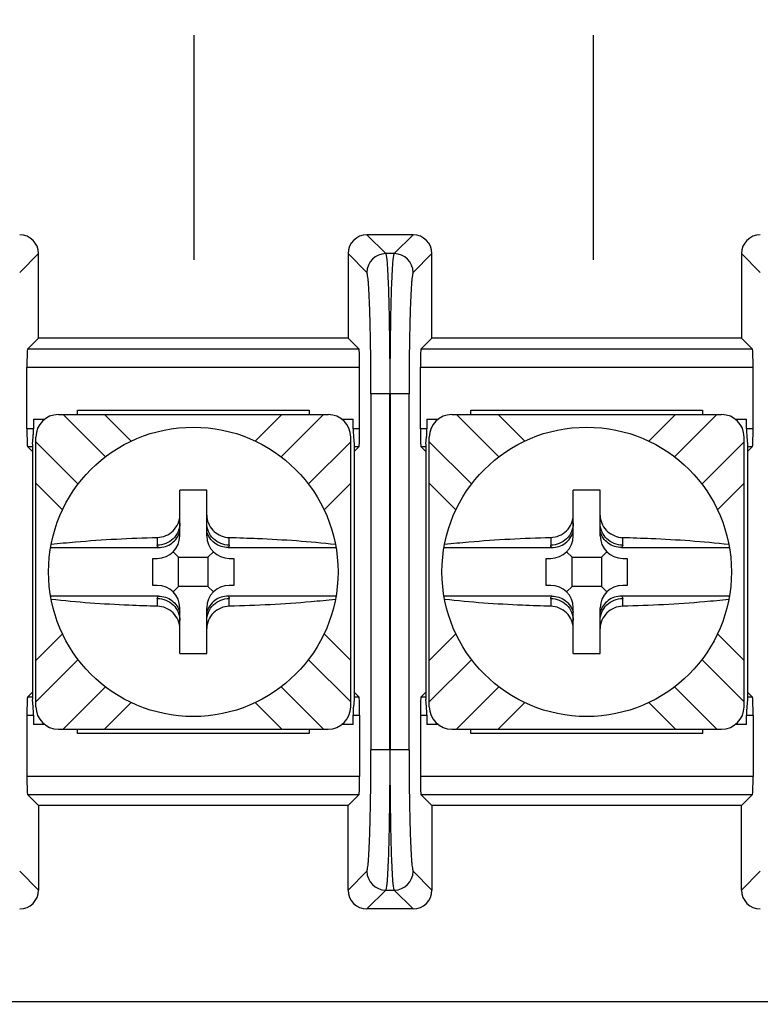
# Model space of a CAD drawing. Header units: inches. Extents: x 0 to 34, y 0 to 22.
# Tile 48 of 55: x 20.061 to 20.473, y 14.812 to 15.359. Entities that reach past the tile are written whole.
import ezdxf

# ---------------------------------------------------------------- set-up
doc = ezdxf.new("R2010")
doc.units = ezdxf.units.IN
doc.header["$LTSCALE"] = 1.87
doc.header["$MEASUREMENT"] = 0
doc.layers.get('0').update_dxf_attribs({"linetype": 'CONTINUOUS'})
doc.layers.add('DIMENSIONS', color=7, linetype='CONTINUOUS')
doc.styles.get("Standard").update_dxf_attribs({"font": 'txt', "width": 0.8})
doc.dimstyles.new('DIMSTYLE_1', dxfattribs={"dimtxt": 0.125, "dimasz": 0.18, "dimexe": 0.125, "dimexo": 0.0625, "dimgap": 0.09, "dimtad": 0, "dimtih": 1, "dimtoh": 1, "dimlfac": 2, "dimzin": 4, "dimdsep": 46, "dimtxsty": 'STANDARD', "dimblk": '_FILLED', "dimblk1": '_FILLED', "dimblk2": '_FILLED', "dimcen": 0.09, "dimadec": 0, "dimazin": 0, "dimtfac": 1, "dimtofl": 0, "dimtmove": 0, "dimatfit": 3, "dimldrblk": '_FILLED', "dimfxl": 1, "dimtolj": 1, "dimtzin": 4, "dimarcsym": 0})

# ---------------------------------------------------------------- blocks, each defined once
blk = doc.blocks.new('*D7')
at = {"layer": 'DIMENSIONS', "color": 2, "linetype": 'CONTINUOUS'}
blk.add_line((20.4866605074, 15.2689173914), (20.4866605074, 16.9108868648), dxfattribs=at)
at = {"layer": 'DIMENSIONS', "color": 2, "linetype": 'CONTINUOUS', "insert": (20.4241605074, 16.9733868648), "char_height": 0.125, "width": 1.625, "attachment_point": 1, "rotation": 90, "line_spacing_factor": 0.9}
blk.add_mtext('2X 80.64{\\Ftxt.shx;\\W1.000000;\\H0.125000; }[3.175]', dxfattribs=at)
blk = doc.blocks.new('_FILLED')
at = {"color": 0, "linetype": 'BYBLOCK'}
blk.add_solid([(0, 0), (-1, 0.1736111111), (-1, -0.1736111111)], dxfattribs=at)

msp = doc.modelspace()

# ---------------------------------------------------------------- linework, layer by layer
at = {"color": 40, "linetype": 'CONTINUOUS'}
for p, q in [((20.1582835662, 15.2256776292), (20.1582835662, 15.3506776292)), ((20.3803905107, 15.2256776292), (20.3803905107, 15.3506776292)), ((21.1539370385, 14.8129852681), (19.8252287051, 14.8129852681))]:
    msp.add_line(p, q, dxfattribs=at)
at = {"color": 7, "linetype": 'CONTINUOUS'}
for p, q in [((20.2800231, 15.2396270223), (20.2543215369, 15.2396270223)), ((20.2543215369, 15.2396270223), (20.2647880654, 15.2291604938)), ((20.2695565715, 15.2291604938), (20.2800231, 15.2396270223)), ((20.0717576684, 15.2291424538), (20.0612916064, 15.2186763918)), ((20.0717576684, 15.1821270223), (20.0717576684, 15.2291424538)), ((20.2438369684, 15.2291424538), (20.2438369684, 15.1821270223)), ((20.2543030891, 15.2186763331), (20.2438369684, 15.2291424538)), ((20.2695565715, 15.2291604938), (20.2647880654, 15.2291604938)), ((20.2905076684, 15.2291424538), (20.2800416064, 15.2186763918)), ((20.2905076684, 15.1821270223), (20.2905076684, 15.2291424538)), ((20.4625869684, 15.2291424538), (20.4625869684, 15.1821270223)), ((20.4730530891, 15.2186763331), (20.4625869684, 15.2291424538)), ((20.0656343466, 15.1760037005), (20.0717576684, 15.1821270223)), ((20.2438369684, 15.1821270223), (20.0717576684, 15.1821270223)), ((20.2499602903, 15.1760037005), (20.2438369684, 15.1821270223)), ((20.2843843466, 15.1760037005), (20.2905076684, 15.1821270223)), ((20.4625869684, 15.1821270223), (20.2905076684, 15.1821270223)), ((20.4687102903, 15.1760037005), (20.4625869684, 15.1821270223)), ((20.2499602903, 15.1760037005), (20.0656343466, 15.1760037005)), ((20.4687102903, 15.1760037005), (20.2843843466, 15.1760037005)), ((20.0652973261, 15.1660097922), (20.2502973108, 15.1660097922)), ((20.0652973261, 15.13178391), (20.0652973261, 15.1660097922)), ((20.2502973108, 15.13178391), (20.2502973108, 15.1660097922)), ((20.2840473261, 15.1660097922), (20.4690473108, 15.1660097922)), ((20.2840473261, 15.13178391), (20.2840473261, 15.1660097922)), ((20.4690473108, 15.13178391), (20.4690473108, 15.1660097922)), ((20.2565786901, 15.1512209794), (20.2565786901, 14.9530366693)), ((20.2777659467, 15.151208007), (20.2565786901, 15.151208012)), ((20.2670632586, 14.9530460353), (20.2670632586, 15.1512080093)), ((20.2672813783, 15.1512080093), (20.2672813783, 14.9530460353)), ((20.2777659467, 14.9530330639), (20.2777659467, 15.1512173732)), ((20.0933885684, 15.1421270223), (20.2222060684, 15.1421270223)), ((20.0933885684, 15.1396365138), (20.0933885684, 15.1421270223)), ((20.2222060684, 15.1421270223), (20.2222060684, 15.1396365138)), ((20.3121385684, 15.1421270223), (20.4409560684, 15.1421270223)), ((20.3121385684, 15.1396365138), (20.3121385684, 15.1421270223)), ((20.4409560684, 15.1421270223), (20.4409560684, 15.1396365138)), ((20.0689924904, 15.1371270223), (20.0752978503, 15.1371270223)), ((20.0689924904, 15.1371270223), (20.0689924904, 15.13178391)), ((20.0827878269, 15.1396365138), (20.23280681, 15.1396365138)), ((20.108997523, 15.1160975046), (20.0854585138, 15.1396365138)), ((20.1085179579, 15.1396365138), (20.1232957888, 15.1248586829)), ((20.1922988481, 15.1248586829), (20.207076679, 15.1396365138)), ((20.2065971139, 15.1160975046), (20.2301361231, 15.1396365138)), ((20.2402957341, 15.1371270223), (20.2466021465, 15.1371270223)), ((20.2466021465, 15.13178391), (20.2466021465, 15.1371270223)), ((20.2877424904, 15.1371270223), (20.2940478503, 15.1371270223)), ((20.2877424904, 15.1371270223), (20.2877424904, 15.13178391)), ((20.3015378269, 15.1396365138), (20.45155681, 15.1396365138)), ((20.327747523, 15.1160975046), (20.3042085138, 15.1396365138)), ((20.3272679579, 15.1396365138), (20.3420457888, 15.1248586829)), ((20.4110488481, 15.1248586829), (20.425826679, 15.1396365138)), ((20.4253471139, 15.1160975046), (20.4488861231, 15.1396365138)), ((20.4590457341, 15.1371270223), (20.4653521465, 15.1371270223)), ((20.4653521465, 15.13178391), (20.4653521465, 15.1371270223)), ((20.0689924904, 15.13178391), (20.0652973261, 15.13178391)), ((20.2502973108, 15.13178391), (20.2466021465, 15.13178391)), ((20.2466190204, 15.1306317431), (20.2468332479, 15.1273034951)), ((20.2877424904, 15.13178391), (20.2840473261, 15.13178391)), ((20.4690473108, 15.13178391), (20.4653521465, 15.13178391)), ((20.4653690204, 15.1306317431), (20.4655832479, 15.1273034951)), ((20.0683885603, 15.1231236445), (20.0687598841, 15.1272876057)), ((20.0702878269, 14.9771175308), (20.0702878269, 15.1271365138)), ((20.0938334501, 15.1009202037), (20.0702878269, 15.1244658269)), ((20.2217611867, 15.1009202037), (20.24530681, 15.1244658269)), ((20.24530681, 14.9771175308), (20.24530681, 15.1271365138)), ((20.2468332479, 15.1273034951), (20.2472060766, 15.1231236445)), ((20.2871385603, 15.1231236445), (20.2875098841, 15.1272876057)), ((20.2890378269, 14.9771175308), (20.2890378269, 15.1271365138)), ((20.3125834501, 15.1009202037), (20.2890378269, 15.1244658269)), ((20.4405111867, 15.1009202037), (20.46405681, 15.1244658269)), ((20.46405681, 14.9771175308), (20.46405681, 15.1271365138)), ((20.4655832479, 15.1273034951), (20.4659560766, 15.1231236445)), ((20.0656343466, 15.1217900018), (20.0685381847, 15.1217900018)), ((20.0656343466, 15.1217900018), (20.0681541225, 15.1192702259)), ((20.0683885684, 15.1231236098), (20.0683885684, 14.9811304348)), ((20.2470564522, 15.1217900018), (20.2499602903, 15.1217900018)), ((20.2472060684, 15.1231236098), (20.2472060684, 14.9811304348)), ((20.2474405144, 15.1192702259), (20.2499602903, 15.1217900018)), ((20.2843843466, 15.1217900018), (20.2872881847, 15.1217900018)), ((20.2843843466, 15.1217900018), (20.2869041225, 15.1192702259)), ((20.2871385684, 15.1231236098), (20.2871385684, 14.9811304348)), ((20.4658064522, 15.1217900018), (20.4687102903, 15.1217900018)), ((20.4659560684, 15.1231236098), (20.4659560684, 14.9811304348)), ((20.4661905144, 15.1192702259), (20.4687102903, 15.1217900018)), ((20.0850656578, 15.0866285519), (20.0702878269, 15.1014063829)), ((20.1502973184, 15.0721270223), (20.1502973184, 15.0974851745)), ((20.1652973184, 15.0721270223), (20.1652973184, 15.0974851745)), ((20.24530681, 15.1014063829), (20.230528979, 15.0866285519)), ((20.3038156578, 15.0866285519), (20.2890378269, 15.1014063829)), ((20.3690473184, 15.0721270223), (20.3690473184, 15.0974851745)), ((20.3840473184, 15.0721270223), (20.3840473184, 15.0974851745)), ((20.46405681, 15.1014063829), (20.449278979, 15.0866285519)), ((20.1377973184, 15.0712488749), (20.1377973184, 15.0669095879)), ((20.1777973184, 15.0669095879), (20.1777973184, 15.0712488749)), ((20.3565473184, 15.0712488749), (20.3565473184, 15.0669095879)), ((20.3965473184, 15.0669095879), (20.3965473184, 15.0712488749)), ((20.0784369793, 15.0656246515), (20.1384117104, 15.0656246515)), ((20.1771829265, 15.0656246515), (20.2371576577, 15.0656246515)), ((20.2971869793, 15.0656246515), (20.3571617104, 15.0656246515)), ((20.3959329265, 15.0656246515), (20.4559076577, 15.0656246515)), ((20.1353301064, 15.0596270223), (20.1377973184, 15.0596270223)), ((20.1353301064, 15.0446270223), (20.1353301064, 15.0596270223)), ((20.1496476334, 15.0602767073), (20.1466361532, 15.0632881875)), ((20.1496476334, 15.0602767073), (20.1659470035, 15.0602767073)), ((20.1496476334, 15.0439773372), (20.1496476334, 15.0602767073)), ((20.1659470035, 15.0602767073), (20.1689584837, 15.0632881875)), ((20.1659470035, 15.0602767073), (20.1659470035, 15.0439773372)), ((20.1777973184, 15.0596270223), (20.1802645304, 15.0596270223)), ((20.1802645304, 15.0596270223), (20.1802645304, 15.0446270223)), ((20.3540801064, 15.0596270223), (20.3565473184, 15.0596270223)), ((20.3540801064, 15.0446270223), (20.3540801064, 15.0596270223)), ((20.3683976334, 15.0602767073), (20.3653861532, 15.0632881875)), ((20.3683976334, 15.0602767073), (20.3846970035, 15.0602767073)), ((20.3683976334, 15.0439773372), (20.3683976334, 15.0602767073)), ((20.3846970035, 15.0602767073), (20.3877084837, 15.0632881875)), ((20.3846970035, 15.0602767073), (20.3846970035, 15.0439773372)), ((20.3965473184, 15.0596270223), (20.3990145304, 15.0596270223)), ((20.3990145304, 15.0596270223), (20.3990145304, 15.0446270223)), ((20.1377973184, 15.0446270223), (20.1353301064, 15.0446270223)), ((20.1496476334, 15.0439773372), (20.1466361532, 15.0409658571)), ((20.1659470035, 15.0439773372), (20.1496476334, 15.0439773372)), ((20.1659470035, 15.0439773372), (20.1689584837, 15.0409658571)), ((20.1802645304, 15.0446270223), (20.1777973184, 15.0446270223)), ((20.3565473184, 15.0446270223), (20.3540801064, 15.0446270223)), ((20.3683976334, 15.0439773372), (20.3653861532, 15.0409658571)), ((20.3846970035, 15.0439773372), (20.3683976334, 15.0439773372)), ((20.3846970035, 15.0439773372), (20.3877084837, 15.0409658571)), ((20.3990145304, 15.0446270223), (20.3965473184, 15.0446270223)), ((20.1384117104, 15.0386293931), (20.0784369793, 15.0386293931)), ((20.1377973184, 15.0373444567), (20.1377973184, 15.0330051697)), ((20.2371576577, 15.0386293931), (20.1771829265, 15.0386293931)), ((20.1777973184, 15.0330051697), (20.1777973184, 15.0373444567)), ((20.3571617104, 15.0386293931), (20.2971869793, 15.0386293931)), ((20.3565473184, 15.0373444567), (20.3565473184, 15.0330051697)), ((20.4559076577, 15.0386293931), (20.3959329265, 15.0386293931)), ((20.3965473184, 15.0330051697), (20.3965473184, 15.0373444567)), ((20.1502973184, 15.00676887), (20.1502973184, 15.0321270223)), ((20.1652973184, 15.00676887), (20.1652973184, 15.0321270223)), ((20.3690473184, 15.00676887), (20.3690473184, 15.0321270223)), ((20.3840473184, 15.00676887), (20.3840473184, 15.0321270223)), ((20.0702878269, 15.0028476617), (20.0850656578, 15.0176254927)), ((20.230528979, 15.0176254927), (20.24530681, 15.0028476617)), ((20.2890378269, 15.0028476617), (20.3038156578, 15.0176254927)), ((20.449278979, 15.0176254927), (20.46405681, 15.0028476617)), ((20.0702878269, 14.9797882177), (20.0938334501, 15.0033338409)), ((20.24530681, 14.9797882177), (20.2217611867, 15.0033338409)), ((20.2890378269, 14.9797882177), (20.3125834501, 15.0033338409)), ((20.46405681, 14.9797882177), (20.4405111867, 15.0033338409)), ((20.0854585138, 14.9646175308), (20.108997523, 14.9881565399)), ((20.2301361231, 14.9646175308), (20.2065971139, 14.9881565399)), ((20.3042085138, 14.9646175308), (20.327747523, 14.9881565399)), ((20.4488861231, 14.9646175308), (20.4253471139, 14.9881565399)), ((20.0656343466, 14.9824640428), (20.0681541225, 14.9849838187)), ((20.0685381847, 14.9824640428), (20.0656343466, 14.9824640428)), ((20.2499602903, 14.9824640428), (20.2470564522, 14.9824640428)), ((20.2474405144, 14.9849838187), (20.2499602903, 14.9824640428)), ((20.2843843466, 14.9824640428), (20.2869041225, 14.9849838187)), ((20.2872881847, 14.9824640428), (20.2843843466, 14.9824640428)), ((20.4687102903, 14.9824640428), (20.4658064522, 14.9824640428)), ((20.4661905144, 14.9849838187), (20.4687102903, 14.9824640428)), ((20.068761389, 14.9769505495), (20.0683885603, 14.9811304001)), ((20.0689756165, 14.9736223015), (20.068761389, 14.9769505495)), ((20.1232957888, 14.9793953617), (20.1085179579, 14.9646175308)), ((20.207076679, 14.9646175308), (20.1922988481, 14.9793953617)), ((20.2472060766, 14.9811304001), (20.2468347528, 14.9769664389)), ((20.287511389, 14.9769505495), (20.2871385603, 14.9811304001)), ((20.2877256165, 14.9736223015), (20.287511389, 14.9769505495)), ((20.3420457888, 14.9793953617), (20.3272679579, 14.9646175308)), ((20.425826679, 14.9646175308), (20.4110488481, 14.9793953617)), ((20.4659560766, 14.9811304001), (20.4655847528, 14.9769664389)), ((20.0652973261, 14.9724701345), (20.0689924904, 14.9724701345)), ((20.0652973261, 14.9724701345), (20.0652973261, 14.9382442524)), ((20.0689924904, 14.9724701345), (20.0689924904, 14.9671270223)), ((20.2466021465, 14.9724701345), (20.2502973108, 14.9724701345)), ((20.2466021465, 14.9671270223), (20.2466021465, 14.9724701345)), ((20.2502973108, 14.9724701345), (20.2502973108, 14.9382442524)), ((20.2840473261, 14.9724701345), (20.2877424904, 14.9724701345)), ((20.2840473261, 14.9724701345), (20.2840473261, 14.9382442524)), ((20.2877424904, 14.9724701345), (20.2877424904, 14.9671270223)), ((20.4653521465, 14.9724701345), (20.4690473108, 14.9724701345)), ((20.4653521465, 14.9671270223), (20.4653521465, 14.9724701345)), ((20.4690473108, 14.9724701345), (20.4690473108, 14.9382442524)), ((20.0752989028, 14.9671270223), (20.0689924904, 14.9671270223)), ((20.2466021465, 14.9671270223), (20.2402967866, 14.9671270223)), ((20.2940489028, 14.9671270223), (20.2877424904, 14.9671270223)), ((20.4653521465, 14.9671270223), (20.4590467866, 14.9671270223)), ((20.0827878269, 14.9646175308), (20.23280681, 14.9646175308)), ((20.0933885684, 14.9621270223), (20.0933885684, 14.9646175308)), ((20.2222060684, 14.9621270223), (20.0933885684, 14.9621270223)), ((20.2222060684, 14.9646175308), (20.2222060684, 14.9621270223)), ((20.3015378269, 14.9646175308), (20.45155681, 14.9646175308)), ((20.3121385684, 14.9621270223), (20.3121385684, 14.9646175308)), ((20.4409560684, 14.9621270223), (20.3121385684, 14.9621270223)), ((20.4409560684, 14.9646175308), (20.4409560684, 14.9621270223)), ((20.2777659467, 14.9530460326), (20.2565786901, 14.9530460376)), ((20.2502973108, 14.9382442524), (20.0652973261, 14.9382442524)), ((20.4690473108, 14.9382442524), (20.2840473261, 14.9382442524)), ((20.0656343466, 14.9282503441), (20.2499602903, 14.9282503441)), ((20.0656343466, 14.9282503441), (20.0717576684, 14.9221270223)), ((20.2499602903, 14.9282503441), (20.2438369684, 14.9221270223)), ((20.2843843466, 14.9282503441), (20.4687102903, 14.9282503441)), ((20.2843843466, 14.9282503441), (20.2905076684, 14.9221270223)), ((20.4687102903, 14.9282503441), (20.4625869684, 14.9221270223)), ((20.2438369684, 14.9221270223), (20.0717576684, 14.9221270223)), ((20.0717576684, 14.9221270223), (20.0717576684, 14.8751115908)), ((20.2438369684, 14.8751115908), (20.2438369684, 14.9221270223)), ((20.4625869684, 14.9221270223), (20.2905076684, 14.9221270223)), ((20.2905076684, 14.9221270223), (20.2905076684, 14.8751115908)), ((20.4625869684, 14.8751115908), (20.4625869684, 14.9221270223)), ((20.061291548, 14.8855777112), (20.0717576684, 14.8751115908)), ((20.2438369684, 14.8751115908), (20.2543030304, 14.8855776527)), ((20.280041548, 14.8855777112), (20.2905076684, 14.8751115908)), ((20.4625869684, 14.8751115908), (20.4730530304, 14.8855776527)), ((20.2647880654, 14.8750935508), (20.2543215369, 14.8646270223)), ((20.2647880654, 14.8750935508), (20.2695565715, 14.8750935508)), ((20.2800231, 14.8646270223), (20.2695565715, 14.8750935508)), ((20.2800231, 14.8646270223), (20.2543215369, 14.8646270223))]:
    msp.add_line(p, q, dxfattribs=at)
for centre in [(20.1577973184, 15.0521270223), (20.3765473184, 15.0521270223)]:
    msp.add_circle(centre, 0.0805, dxfattribs=at)
for centre, radius, start, end in [((20.2648034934, 15.2186604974), 0.0105000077, 90.0841865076, 179.915814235), ((20.2695411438, 15.2186604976), 0.0105000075, 0.0841856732, 89.9158152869), ((20.0827878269, 15.1271365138), 0.0125, 90, 180), ((20.23280681, 15.1271365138), 0.0125, 0, 90), ((20.3015378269, 15.1271365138), 0.0125, 90, 180), ((20.45155681, 15.1271365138), 0.0125, 0, 90), ((20.0223446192, 15.1319944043), 0.0466508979, 355.5345870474, 358.3173384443), ((20.0287558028, 15.1317972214), 0.0402366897, 358.3299283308, 359.9810450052), ((20.286839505, 15.131796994), 0.0402373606, 180.0186308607, 181.6594849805), ((20.2410946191, 15.1319944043), 0.0466508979, 355.5345870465, 358.3173384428), ((20.2475058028, 15.1317972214), 0.0402366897, 358.3299283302, 359.981045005), ((20.505589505, 15.131796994), 0.0402373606, 180.0186308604, 181.6594849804), ((20.0109382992, 15.1328879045), 0.0580921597, 354.4678835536, 355.5319014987), ((20.2296882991, 15.1328879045), 0.0580921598, 354.4678835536, 355.531901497), ((20.1577973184, 14.8847948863), 0.2128224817, 87.980442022, 92.019557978), ((20.3765473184, 14.8847948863), 0.2128224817, 87.980442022, 92.019557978), ((20.1771885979, 15.0837320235), 0.0118912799, 180.0143495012, 185.6712458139), ((20.3959385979, 15.0837320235), 0.0118912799, 180.0143495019, 185.6712458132), ((20.1377973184, 15.0721270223), 0.0125, 270, 360), ((20.1777973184, 15.0721270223), 0.0125, 180, 270), ((20.3565473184, 15.0721270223), 0.0125, 270, 360), ((20.3965473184, 15.0721270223), 0.0125, 180, 270), ((20.1377973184, 15.0321270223), 0.0125, 0, 90), ((20.1777973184, 15.0321270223), 0.0125, 90, 180), ((20.3565473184, 15.0321270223), 0.0125, 0, 90), ((20.3965473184, 15.0321270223), 0.0125, 90, 180), ((20.1577973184, 15.2194591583), 0.2128224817, 267.980442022, 272.019557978), ((20.3765473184, 15.2194591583), 0.2128224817, 267.980442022, 272.019557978), ((20.0827878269, 14.9771175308), 0.0125, 180, 270), ((20.23280681, 14.9771175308), 0.0125, 270, 360), ((20.2932500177, 14.9722596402), 0.046650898, 175.5345870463, 178.3173384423), ((20.3046563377, 14.9713661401), 0.0580921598, 174.4678835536, 175.5319014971), ((20.3015378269, 14.9771175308), 0.0125, 180, 270), ((20.45155681, 14.9771175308), 0.0125, 270, 360), ((20.5120000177, 14.9722596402), 0.0466508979, 175.5345870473, 178.3173384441), ((20.5234063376, 14.9713661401), 0.0580921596, 174.4678835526, 175.5319014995), ((20.0287551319, 14.9724570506), 0.0402373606, 0.0186308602, 1.6594849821), ((20.286838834, 14.9724568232), 0.0402366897, 178.3299283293, 179.9810450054), ((20.2475051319, 14.9724570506), 0.0402373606, 0.0186308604, 1.6594849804), ((20.505588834, 14.9724568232), 0.0402366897, 178.3299283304, 179.9810450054), ((20.2648034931, 14.885593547), 0.0105000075, 180.0841856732, 269.9158152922), ((20.2695411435, 14.8855935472), 0.0105000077, 270.0841865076, 359.9158142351)]:
    msp.add_arc(centre, radius, start, end, dxfattribs=at)
for centre, major_axis, ratio, start_param, end_param in [((20.0612603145, 15.2291296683), (0.0074272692, 0.0074272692), 0.998782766, -0.7847891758, 0.7847891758), ((20.2543343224, 15.2291296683), (0.0074272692, -0.0074272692), 0.998782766, 2.3568034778, 3.9263818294), ((20.2800103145, 15.2291296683), (-0.0074272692, -0.0074272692), 0.998782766, 2.3568034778, 3.9263818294), ((20.4730843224, 15.2291296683), (0.0074272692, -0.0074272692), 0.998782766, 2.3568034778, 3.9263818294), ((20.0656465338, 15.1660097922), (0, 0.01), 0.0349207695, 0.034906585, 1.5707963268), ((20.2499481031, 15.1660097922), (-0, 0.01), 0.0349207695, -1.5707963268, -0.034906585), ((20.2843965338, 15.1660097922), (-0, 0.01), 0.0349207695, 0.034906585, 1.5707963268), ((20.4686981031, 15.1660097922), (0, 0.01), 0.0349207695, -1.5707963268, -0.034906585), ((20.0656465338, 15.13178391), (0, 0.01), 0.0349207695, -4.7123889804, -3.1764992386), ((20.2499481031, 15.13178391), (0, 0.01), 0.0349207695, -3.1066860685, -1.5707963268), ((20.2843965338, 15.13178391), (0, 0.01), 0.0349207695, -4.7123889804, -3.1764992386), ((20.4686981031, 15.13178391), (-0, 0.01), 0.0349207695, -3.1066860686, -1.5707963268), ((20.0656465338, 14.9724701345), (0, 0.01), 0.0349207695, 0.034906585, 1.5707963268), ((20.2499481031, 14.9724701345), (0, 0.01), 0.0349207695, -1.5707963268, -0.034906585), ((20.2843965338, 14.9724701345), (-0, 0.01), 0.0349207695, 0.034906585, 1.5707963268), ((20.4686981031, 14.9724701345), (-0, 0.01), 0.0349207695, -1.5707963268, -0.034906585), ((20.0656465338, 14.9382442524), (-0, 0.01), 0.0349207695, -4.7123889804, -3.1764992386), ((20.2499481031, 14.9382442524), (0, 0.01), 0.0349207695, -3.1066860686, -1.5707963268), ((20.2843965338, 14.9382442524), (-0, 0.01), 0.0349207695, 1.5707963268, 3.1066860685), ((20.4686981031, 14.9382442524), (0, 0.01), 0.0349207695, -3.1066860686, -1.5707963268), ((20.0612603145, 14.8751243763), (-0.0074272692, 0.0074272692), 0.998782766, 2.3568034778, 3.9263818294), ((20.2543343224, 14.8751243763), (0.0074272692, 0.0074272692), 0.998782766, 2.3568034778, 3.9263818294), ((20.2800103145, 14.8751243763), (-0.0074272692, 0.0074272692), 0.998782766, 2.3568034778, 3.9263818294), ((20.4730843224, 14.8751243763), (0.0074272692, 0.0074272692), 0.998782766, -3.9263818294, -2.3568034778)]:
    msp.add_ellipse(centre, major_axis=major_axis, ratio=ratio, start_param=start_param, end_param=end_param, dxfattribs=at)
for points, knots in [([(20.2647880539, 15.2291604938), (20.2649320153, 15.2289941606), (20.2650581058, 15.2282937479), (20.265289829, 15.2269935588), (20.2654794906, 15.224946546), (20.2656894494, 15.2222480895), (20.2658843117, 15.2188853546), (20.2661533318, 15.2131949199), (20.2664392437, 15.2047269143), (20.2667095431, 15.1931741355), (20.2669110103, 15.1800772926), (20.2670353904, 15.1659155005), (20.2670632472, 15.1561709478), (20.2670632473, 15.1512080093)], [0, 0, 0, 0, 0.0084550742, 0.0257550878, 0.0519390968, 0.0868111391, 0.1300489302, 0.1812990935, 0.3058126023, 0.4556655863, 0.6254646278, 0.8092470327, 1, 1, 1, 1]), ([(20.2672813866, 15.1512080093), (20.2672813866, 15.1561732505), (20.2673092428, 15.1659180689), (20.267433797, 15.180085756), (20.2676351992, 15.1931890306), (20.2679058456, 15.2047446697), (20.2681920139, 15.2132079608), (20.2684606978, 15.2188902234), (20.268655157, 15.2222497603), (20.2688653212, 15.2249472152), (20.2690548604, 15.2269940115), (20.2692865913, 15.2282942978), (20.2694128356, 15.2289944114), (20.26955658, 15.2291604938)], [0, 0, 0, 0, 0.1908414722, 0.3745455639, 0.5445610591, 0.6945230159, 0.8188212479, 0.8699970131, 0.9132101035, 0.9480577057, 0.9742527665, 0.9915576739, 1, 1, 1, 1]), ([(20.2565786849, 15.1512209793), (20.256578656, 15.1555162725), (20.2565507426, 15.1639498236), (20.2564262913, 15.1762060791), (20.2562247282, 15.1875402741), (20.2559544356, 15.1975377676), (20.255668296, 15.2048654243), (20.255399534, 15.2097888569), (20.2552040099, 15.2126986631), (20.2549957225, 15.2150326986), (20.2548017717, 15.2168057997), (20.2545778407, 15.2179288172), (20.2544404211, 15.2185395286), (20.2543030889, 15.2186761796)], [0, 0, 0, 0, 0.1907019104, 0.3744301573, 0.5441768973, 0.6939849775, 0.818466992, 0.8697093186, 0.9129469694, 0.9478295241, 0.97404053, 0.991398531, 1, 1, 1, 1]), ([(20.2800416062, 15.2186765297), (20.2799044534, 15.2185401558), (20.2797669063, 15.2179297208), (20.2795429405, 15.216806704), (20.2793491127, 15.2150337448), (20.2791406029, 15.2127005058), (20.2789454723, 15.2097933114), (20.2786770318, 15.2048766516), (20.2783906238, 15.1975525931), (20.2781199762, 15.1875519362), (20.2779184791, 15.1762113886), (20.2777938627, 15.1639492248), (20.2777659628, 15.1555149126), (20.277765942, 15.1512173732)], [0, 0, 0, 0, 0.0085866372, 0.0259478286, 0.0521686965, 0.0870260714, 0.1302386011, 0.1814066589, 0.3056742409, 0.4555927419, 0.6255581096, 0.8092095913, 1, 1, 1, 1]), ([(20.1377973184, 15.0712488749), (20.140992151, 15.0713240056), (20.1475311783, 15.074006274), (20.1502973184, 15.0805734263), (20.1502973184, 15.0837290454)], [0, 0, 0, 0, 0.5031565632, 1, 1, 1, 1]), ([(20.1653555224, 15.0825569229), (20.1656494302, 15.0795915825), (20.1686528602, 15.0736891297), (20.1747899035, 15.0713195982), (20.1777973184, 15.0712488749)], [0, 0, 0, 0, 0.4976306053, 1, 1, 1, 1]), ([(20.3565473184, 15.0712488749), (20.359742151, 15.0713240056), (20.3662811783, 15.074006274), (20.3690473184, 15.0805734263), (20.3690473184, 15.0837290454)], [0, 0, 0, 0, 0.5031565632, 1, 1, 1, 1]), ([(20.3841055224, 15.0825569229), (20.3843994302, 15.0795915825), (20.3874028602, 15.0736891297), (20.3935399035, 15.0713195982), (20.3965473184, 15.0712488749)], [0, 0, 0, 0, 0.4976306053, 1, 1, 1, 1]), ([(20.1502973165, 15.0792565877), (20.1502973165, 15.0761008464), (20.1475927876, 15.0695066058), (20.1409806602, 15.0669095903), (20.1377973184, 15.0669095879)], [0, 0, 0, 0, 0.4978229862, 1, 1, 1, 1]), ([(20.1384117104, 15.0656246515), (20.1410320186, 15.0656248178), (20.146430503, 15.0673531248), (20.1495919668, 15.0720719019), (20.1502973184, 15.0745942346)], [0, 0, 0, 0, 0.5001153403, 1, 1, 1, 1]), ([(20.1771829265, 15.0656246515), (20.1745626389, 15.0656251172), (20.1691644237, 15.067353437), (20.1660027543, 15.0720719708), (20.1652973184, 15.0745942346)], [0, 0, 0, 0, 0.5001175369, 1, 1, 1, 1]), ([(20.1777973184, 15.0669095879), (20.1746139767, 15.0669095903), (20.1680018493, 15.0695066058), (20.1652973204, 15.0761008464), (20.1652973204, 15.0792565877)], [0, 0, 0, 0, 0.5021770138, 1, 1, 1, 1]), ([(20.3690473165, 15.0792565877), (20.3690473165, 15.0761008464), (20.3663427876, 15.0695066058), (20.3597306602, 15.0669095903), (20.3565473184, 15.0669095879)], [0, 0, 0, 0, 0.4978229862, 1, 1, 1, 1]), ([(20.3571617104, 15.0656246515), (20.3597820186, 15.0656248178), (20.365180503, 15.0673531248), (20.3683419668, 15.0720719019), (20.3690473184, 15.0745942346)], [0, 0, 0, 0, 0.5001153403, 1, 1, 1, 1]), ([(20.3959329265, 15.0656246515), (20.3933126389, 15.0656251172), (20.3879144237, 15.067353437), (20.3847527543, 15.0720719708), (20.3840473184, 15.0745942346)], [0, 0, 0, 0, 0.5001175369, 1, 1, 1, 1]), ([(20.3965473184, 15.0669095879), (20.3933639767, 15.0669095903), (20.3867518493, 15.0695066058), (20.3840473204, 15.0761008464), (20.3840473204, 15.0792565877)], [0, 0, 0, 0, 0.5021770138, 1, 1, 1, 1]), ([(20.0787724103, 15.0674669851), (20.0832844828, 15.0679800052), (20.102909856, 15.0699188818), (20.1226235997, 15.0708920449), (20.1377973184, 15.0712488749)], [0, 0, 0, 0, 0.2302921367, 1, 1, 1, 1]), ([(20.1777973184, 15.0712488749), (20.1830462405, 15.0711254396), (20.2027532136, 15.0704712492), (20.2224465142, 15.0691014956), (20.2368222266, 15.0674669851)], [0, 0, 0, 0, 0.2662635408, 1, 1, 1, 1]), ([(20.2975224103, 15.0674669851), (20.3020344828, 15.0679800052), (20.321659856, 15.0699188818), (20.3413735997, 15.0708920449), (20.3565473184, 15.0712488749)], [0, 0, 0, 0, 0.2302921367, 1, 1, 1, 1]), ([(20.3965473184, 15.0712488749), (20.4017962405, 15.0711254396), (20.4215032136, 15.0704712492), (20.4411965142, 15.0691014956), (20.4555722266, 15.0674669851)], [0, 0, 0, 0, 0.2662635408, 1, 1, 1, 1]), ([(20.1384108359, 15.0656246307), (20.1383127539, 15.0657246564), (20.1379970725, 15.066085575), (20.137800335, 15.0665685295), (20.1377971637, 15.0669095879)], [0, 0, 0, 0, 0.2911488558, 1, 1, 1, 1]), ([(20.1777973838, 15.0669095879), (20.1777963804, 15.0668015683), (20.1777393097, 15.0663186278), (20.1774464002, 15.0658918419), (20.1771851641, 15.0656245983)], [0, 0, 0, 0, 0.2242376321, 1, 1, 1, 1]), ([(20.3571608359, 15.0656246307), (20.3570627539, 15.0657246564), (20.3567470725, 15.066085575), (20.356550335, 15.0665685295), (20.3565471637, 15.0669095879)], [0, 0, 0, 0, 0.2911488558, 1, 1, 1, 1]), ([(20.3965473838, 15.0669095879), (20.3965463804, 15.0668015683), (20.3964893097, 15.0663186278), (20.3961964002, 15.0658918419), (20.3959351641, 15.0656245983)], [0, 0, 0, 0, 0.2242376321, 1, 1, 1, 1]), ([(20.1377973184, 15.0330051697), (20.1325483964, 15.033128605), (20.1128414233, 15.0337827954), (20.0931481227, 15.035152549), (20.0787724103, 15.0367870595)], [0, 0, 0, 0, 0.2662635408, 1, 1, 1, 1]), ([(20.1377971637, 15.0373444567), (20.137798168, 15.037452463), (20.1378551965, 15.0379356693), (20.138149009, 15.0383623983), (20.1384108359, 15.0386294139)], [0, 0, 0, 0, 0.2240997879, 1, 1, 1, 1]), ([(20.1377973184, 15.0373444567), (20.1409806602, 15.0373444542), (20.1475927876, 15.0347474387), (20.1502973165, 15.0281531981), (20.1502973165, 15.0249974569)], [0, 0, 0, 0, 0.5021770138, 1, 1, 1, 1]), ([(20.1384117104, 15.0386293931), (20.1410320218, 15.0386292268), (20.1464305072, 15.0369009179), (20.1495919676, 15.0321821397), (20.1502973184, 15.02965981)], [0, 0, 0, 0, 0.5001159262, 1, 1, 1, 1]), ([(20.1771829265, 15.0386293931), (20.1745626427, 15.0386289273), (20.1691644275, 15.0369006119), (20.1660027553, 15.0321820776), (20.1652973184, 15.02965981)], [0, 0, 0, 0, 0.5001167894, 1, 1, 1, 1]), ([(20.1652973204, 15.0249974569), (20.1652973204, 15.0281531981), (20.1680018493, 15.0347474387), (20.1746139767, 15.0373444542), (20.1777973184, 15.0373444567)], [0, 0, 0, 0, 0.4978229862, 1, 1, 1, 1]), ([(20.177185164, 15.0386294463), (20.177282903, 15.0385294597), (20.1775973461, 15.0381678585), (20.1777942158, 15.0376855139), (20.1777973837, 15.0373444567)], [0, 0, 0, 0, 0.2907544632, 1, 1, 1, 1]), ([(20.2368222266, 15.0367870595), (20.2323101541, 15.0362740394), (20.2126847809, 15.0343351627), (20.1929710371, 15.0333619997), (20.1777973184, 15.0330051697)], [0, 0, 0, 0, 0.2302921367, 1, 1, 1, 1]), ([(20.3565473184, 15.0330051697), (20.3512983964, 15.033128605), (20.3315914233, 15.0337827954), (20.3118981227, 15.035152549), (20.2975224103, 15.0367870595)], [0, 0, 0, 0, 0.2662635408, 1, 1, 1, 1]), ([(20.3565471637, 15.0373444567), (20.356548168, 15.037452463), (20.3566051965, 15.0379356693), (20.356899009, 15.0383623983), (20.3571608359, 15.0386294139)], [0, 0, 0, 0, 0.2240997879, 1, 1, 1, 1]), ([(20.3565473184, 15.0373444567), (20.3597306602, 15.0373444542), (20.3663427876, 15.0347474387), (20.3690473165, 15.0281531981), (20.3690473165, 15.0249974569)], [0, 0, 0, 0, 0.5021770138, 1, 1, 1, 1]), ([(20.3571617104, 15.0386293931), (20.3597820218, 15.0386292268), (20.3651805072, 15.0369009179), (20.3683419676, 15.0321821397), (20.3690473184, 15.02965981)], [0, 0, 0, 0, 0.5001159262, 1, 1, 1, 1]), ([(20.3959329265, 15.0386293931), (20.3933126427, 15.0386289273), (20.3879144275, 15.0369006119), (20.3847527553, 15.0321820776), (20.3840473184, 15.02965981)], [0, 0, 0, 0, 0.5001167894, 1, 1, 1, 1]), ([(20.3840473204, 15.0249974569), (20.3840473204, 15.0281531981), (20.3867518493, 15.0347474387), (20.3933639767, 15.0373444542), (20.3965473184, 15.0373444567)], [0, 0, 0, 0, 0.4978229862, 1, 1, 1, 1]), ([(20.395935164, 15.0386294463), (20.396032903, 15.0385294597), (20.3963473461, 15.0381678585), (20.3965442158, 15.0376855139), (20.3965473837, 15.0373444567)], [0, 0, 0, 0, 0.2907544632, 1, 1, 1, 1]), ([(20.4555722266, 15.0367870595), (20.4510601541, 15.0362740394), (20.4314347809, 15.0343351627), (20.4117210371, 15.0333619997), (20.3965473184, 15.0330051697)], [0, 0, 0, 0, 0.2302921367, 1, 1, 1, 1]), ([(20.1502973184, 15.0205249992), (20.1502973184, 15.0236806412), (20.1475311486, 15.0302477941), (20.1409921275, 15.0329300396), (20.1377973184, 15.0330051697)], [0, 0, 0, 0, 0.4968470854, 1, 1, 1, 1]), ([(20.1777973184, 15.0330051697), (20.1746025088, 15.0329300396), (20.1680634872, 15.030247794), (20.1652973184, 15.0236806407), (20.1652973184, 15.0205249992)], [0, 0, 0, 0, 0.5031529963, 1, 1, 1, 1]), ([(20.3690473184, 15.0205249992), (20.3690473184, 15.0236806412), (20.3662811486, 15.0302477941), (20.3597421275, 15.0329300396), (20.3565473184, 15.0330051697)], [0, 0, 0, 0, 0.4968470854, 1, 1, 1, 1]), ([(20.3965473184, 15.0330051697), (20.3933525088, 15.0329300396), (20.3868134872, 15.030247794), (20.3840473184, 15.0236806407), (20.3840473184, 15.0205249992)], [0, 0, 0, 0, 0.5031529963, 1, 1, 1, 1]), ([(20.2543030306, 14.8855775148), (20.2544401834, 14.8857138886), (20.2545777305, 14.8863243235), (20.2548016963, 14.8874473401), (20.2549955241, 14.8892202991), (20.2552040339, 14.8915535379), (20.2553991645, 14.8944607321), (20.255667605, 14.8993773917), (20.2559540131, 14.9067014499), (20.2562246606, 14.9167021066), (20.2564261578, 14.9280426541), (20.2565507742, 14.9403048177), (20.2565786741, 14.9487391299), (20.2565786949, 14.9530366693)], [0, 0, 0, 0, 0.0085866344, 0.0259478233, 0.0521686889, 0.087026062, 0.1302385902, 0.181406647, 0.3056742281, 0.45559273, 0.6255581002, 0.8092095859, 1, 1, 1, 1]), ([(20.2670632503, 14.9530460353), (20.2670632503, 14.948080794), (20.2670353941, 14.9383359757), (20.2669108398, 14.9241682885), (20.2667094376, 14.911065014), (20.2664387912, 14.8995093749), (20.2661526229, 14.8910460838), (20.265883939, 14.8853638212), (20.2656894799, 14.8820042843), (20.2654793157, 14.8793068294), (20.2652897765, 14.877260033), (20.2650580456, 14.8759597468), (20.2649318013, 14.8752596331), (20.2647880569, 14.8750935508)], [0, 0, 0, 0, 0.1908414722, 0.3745455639, 0.5445610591, 0.6945230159, 0.8188212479, 0.8699970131, 0.9132101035, 0.9480577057, 0.9742527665, 0.9915576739, 1, 1, 1, 1]), ([(20.269556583, 14.8750935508), (20.2694126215, 14.8752598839), (20.269286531, 14.8759602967), (20.2690548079, 14.8772604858), (20.2688651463, 14.8793074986), (20.2686551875, 14.8820059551), (20.2684603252, 14.88536869), (20.2681913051, 14.8910591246), (20.2679053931, 14.8995271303), (20.2676350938, 14.9110799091), (20.2674336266, 14.924176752), (20.2673092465, 14.9383385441), (20.2672813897, 14.9480830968), (20.2672813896, 14.9530460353)], [0, 0, 0, 0, 0.0084550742, 0.0257550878, 0.0519390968, 0.0868111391, 0.1300489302, 0.1812990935, 0.3058126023, 0.4556655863, 0.6254646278, 0.8092470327, 1, 1, 1, 1]), ([(20.277765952, 14.9530330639), (20.2777659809, 14.9487377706), (20.2777938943, 14.9403042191), (20.2779183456, 14.9280479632), (20.2781199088, 14.9167137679), (20.2783902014, 14.9067162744), (20.278676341, 14.8993886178), (20.278945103, 14.8944651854), (20.2791406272, 14.8915553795), (20.2793489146, 14.8892213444), (20.2795428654, 14.8874482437), (20.2797667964, 14.8863252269), (20.2799042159, 14.8857145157), (20.2800415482, 14.8855778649)], [0, 0, 0, 0, 0.1907019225, 0.3744301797, 0.5441769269, 0.6939850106, 0.8184670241, 0.8697093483, 0.9129469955, 0.9478295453, 0.9740405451, 0.9913985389, 1, 1, 1, 1])]:
    msp.add_open_spline(points, degree=3, knots=knots, dxfattribs=at)

# ---------------------------------------------------------------- dimensions: what is measured, and where the dimension line sits
at = {"layer": 'DIMENSIONS', "color": 2, "linetype": 'CONTINUOUS'}
dim = msp.add_ordinate_dim(feature_location=(20.4866605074, 15.2689173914), offset=(0, 1.6419694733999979), dtype=1, origin=(18.8991851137, 13.8803750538), text='2X <>', dimstyle='DIMSTYLE_1', override={"dimtad": 1, "dimtih": 0, "dimtoh": 0}, dxfattribs=at)
dim.commit()
dim.dimension.update_dxf_attribs({"geometry": '*D7', "text_midpoint": (20.4866605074, 17.7858868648)})

doc.saveas('drawing.dxf')
